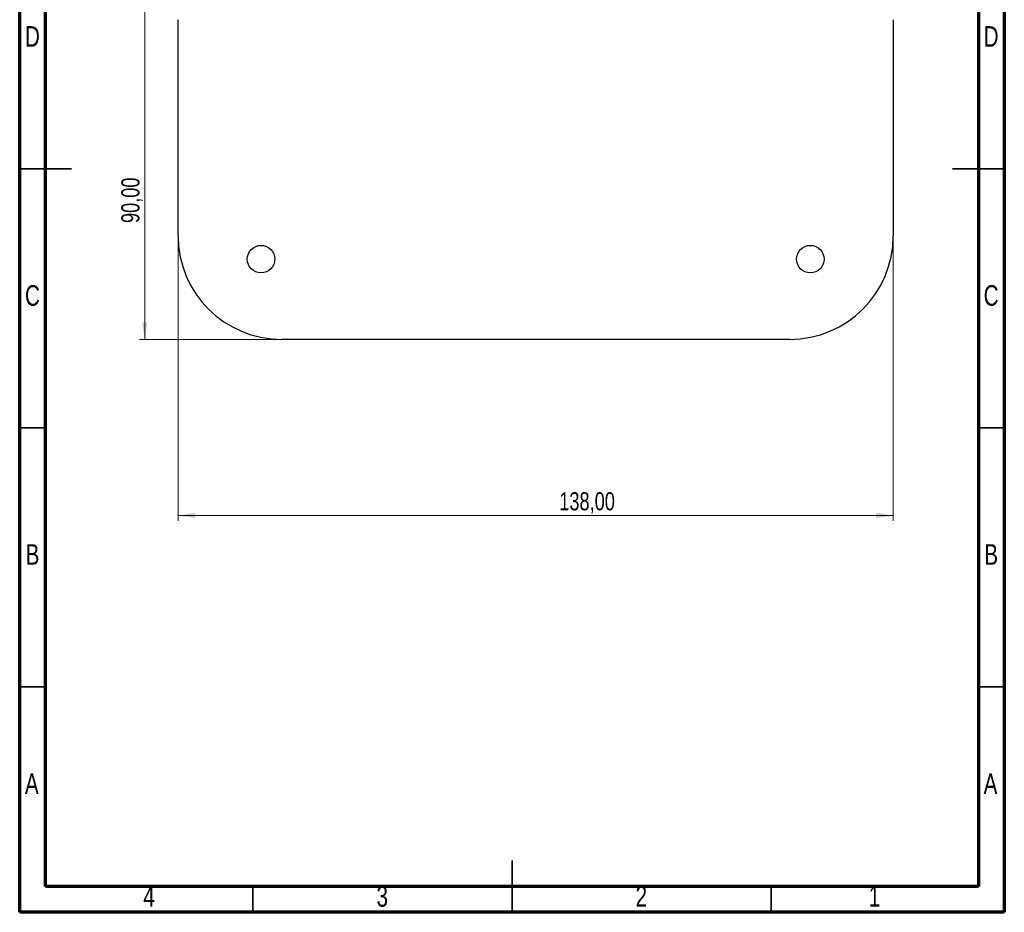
# Model space of a CAD drawing. Header units: millimetres. Extents: x 15 to 205, y 5 to 292.
# Tile 1 of 6: x 15 to 205, y 5 to 177. Entities that reach past the tile are written whole.
import ezdxf

# ---------------------------------------------------------------- set-up
doc = ezdxf.new("R2010")
doc.units = ezdxf.units.MM
doc.styles.add('SLDTEXTSTYLE0', font='TXT', dxfattribs={"width": 0.75})
doc.dimstyles.new('SLDDIMSTYLE0', dxfattribs={"dimtxt": 3.5, "dimasz": 3.302, "dimexe": 0, "dimexo": 0.0625, "dimgap": 0.875, "dimtad": 1, "dimrnd": 1e-09, "dimzin": 12, "dimdsep": 46, "dimtxsty": 'SLDTEXTSTYLE0', "dimsah": 1, "dimcen": 0.09, "dimadec": 0, "dimazin": 3, "dimtfac": 1, "dimtofl": 0, "dimtmove": 0, "dimatfit": 3, "dimfxl": 0, "dimfrac": 2, "dimtolj": 1, "dimtzin": 12, "dimarcsym": 0})

# ---------------------------------------------------------------- blocks, each defined once
blk = doc.blocks.new('_D')
at = {"color": 7, "linetype": 'Continuous', "lineweight": 0}
for p, q in [((72.85, 205.59), (38.12, 205.59)), ((39.12, 205.59), (39.12, 115.59)), ((64.57, 115.59), (38.12, 115.59))]:
    blk.add_line(p, q, dxfattribs=at)
at = {"color": 7, "linetype": 'Continuous', "lineweight": 18}
for points in [[(39.12, 205.59), (38.61, 202.29), (39.62, 202.29)], [(39.12, 115.59), (39.62, 118.9), (38.61, 118.9)]]:
    blk.add_solid(points, dxfattribs=at)
at = {"color": 7, "linetype": 'Continuous', "lineweight": 18, "insert": (34.61, 138.06), "char_height": 3.5, "attachment_point": 1, "rotation": 90, "style": 'SLDTEXTSTYLE0'}
blk.add_mtext('90,00', dxfattribs=at)
blk = doc.blocks.new('_D_1')
at = {"color": 7, "linetype": 'Continuous', "lineweight": 0}
for p, q in [((45.57, 134.59), (45.57, 80.59)), ((183.57, 134.59), (183.57, 80.59)), ((45.57, 81.59), (183.57, 81.59))]:
    blk.add_line(p, q, dxfattribs=at)
at = {"color": 7, "linetype": 'Continuous', "lineweight": 18}
for points in [[(45.57, 81.59), (48.87, 81.09), (48.87, 82.1)], [(183.57, 81.59), (180.27, 82.1), (180.27, 81.09)]]:
    blk.add_solid(points, dxfattribs=at)
at = {"color": 7, "linetype": 'Continuous', "lineweight": 18, "insert": (119.12, 86.1), "char_height": 3.5, "attachment_point": 1, "style": 'SLDTEXTSTYLE0'}
blk.add_mtext('138,00', dxfattribs=at)

msp = doc.modelspace()

# ---------------------------------------------------------------- linework, layer by layer
at = {"color": 7, "linetype": 'Continuous', "lineweight": 70}
for p, q in [((15, 5), (15, 292)), ((205, 292), (205, 5)), ((20, 10), (20, 287)), ((200, 287), (200, 10)), ((200, 10), (20, 10)), ((205, 5), (15, 5))]:
    msp.add_line(p, q, dxfattribs=at)
at = {"color": 7, "linetype": 'Continuous', "lineweight": 25}
for p, q in [((45.571, 135.593), (45.571, 177.309)), ((183.571, 177.309), (183.571, 135.593)), ((163.571, 115.593), (65.571, 115.593))]:
    msp.add_line(p, q, dxfattribs=at)
at = {"color": 7, "linetype": 'Continuous', "lineweight": 35}
for p, q in [((14.999, 148.5), (25.001, 148.5)), ((20, 148.5), (15, 148.5)), ((205.001, 148.5), (194.999, 148.5)), ((200, 148.5), (205, 148.5)), ((20, 98.5), (15, 98.5)), ((200, 98.5), (205, 98.5)), ((20, 48.5), (15, 48.5)), ((200, 48.5), (205, 48.5)), ((110, 4.999), (110, 15.001)), ((60, 10), (60, 5)), ((110, 10), (110, 5)), ((160, 10), (160, 5))]:
    msp.add_line(p, q, dxfattribs=at)
at = {"color": 7, "linetype": 'Continuous', "lineweight": 25}
for centre in [(61.571, 131.093), (167.571, 131.093)]:
    msp.add_circle(centre, 2.65, dxfattribs=at)
for centre, start, end in [((65.571, 135.593), 180, 270), ((163.571, 135.593), 270, 0)]:
    msp.add_arc(centre, 20, start, end, dxfattribs=at)

# ---------------------------------------------------------------- texts
at = {"color": 7, "linetype": 'Continuous', "lineweight": 0, "char_height": 3.969, "attachment_point": 2, "style": 'SLDTEXTSTYLE0'}
for s, insert in [('D', (17.453, 176.06)), ('D', (202.453, 176.06)), ('C', (17.459, 126.06)), ('C', (202.459, 126.06)), ('B', (17.471, 76.06)), ('B', (202.471, 76.06)), ('A', (17.34, 31.81)), ('A', (202.34, 31.81)), ('4', (39.96, 10.06)), ('3', (84.96, 10.06)), ('2', (134.96, 10.06)), ('1', (179.96, 10.06))]:
    msp.add_mtext(s, dxfattribs=dict(at, insert=insert))

# ---------------------------------------------------------------- dimensions: what is measured, and where the dimension line sits
at = {"color": 7, "linetype": 'Continuous', "lineweight": 18}
dim = msp.add_linear_dim(base=(39.117, 115.593), p1=(73.855, 205.593), p2=(65.571, 115.593), angle=90, dimstyle='SLDDIMSTYLE0', dxfattribs=at)
dim.commit()
dim.dimension.update_dxf_attribs({"geometry": '_D', "text_midpoint": (39.117, 143.88), "dimtype": 160})
dim = msp.add_linear_dim(base=(183.571, 81.593), p1=(45.571, 135.593), p2=(183.571, 135.593), dimstyle='SLDDIMSTYLE0', dxfattribs=at)
dim.commit()
dim.dimension.update_dxf_attribs({"geometry": '_D_1', "text_midpoint": (126.237, 81.593), "dimtype": 160})

doc.saveas('drawing.dxf')
